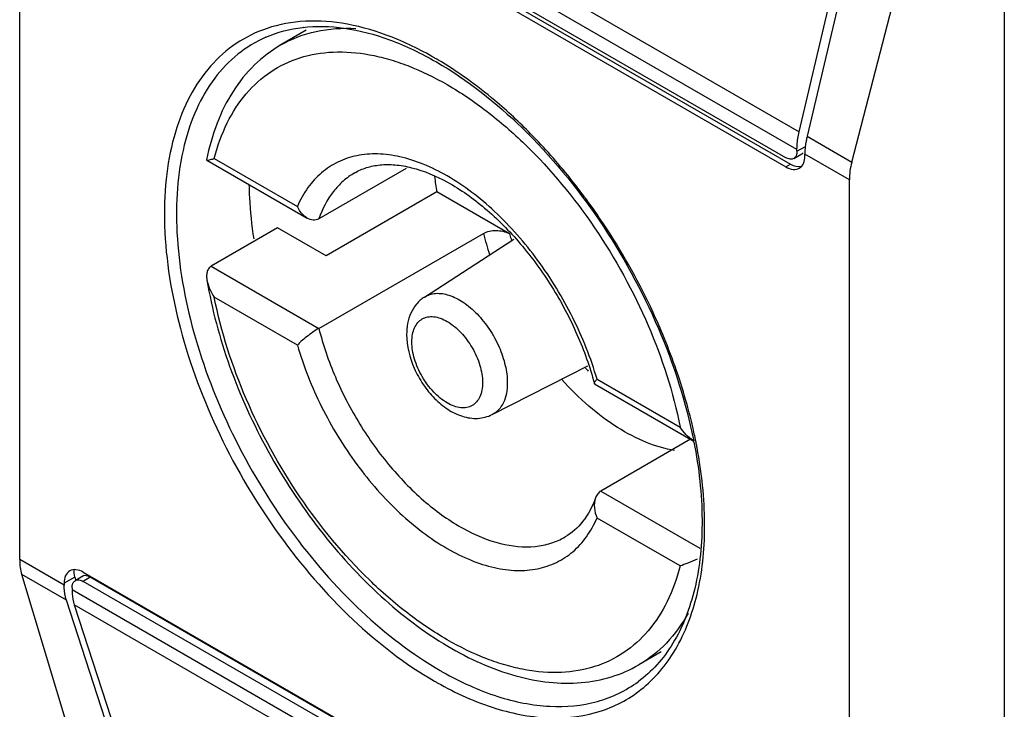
# Model space of a CAD drawing. Header units: millimetres. Extents: x 105 to 634, y 79 to 951.
# Tile 8 of 13: x 119 to 141, y 728 to 743. Entities that reach past the tile are written whole.
import ezdxf

# ---------------------------------------------------------------- set-up
doc = ezdxf.new("R2010")
doc.units = ezdxf.units.MM
doc.header["$LTSCALE"] = 67.025737
doc.layers.get('0').update_dxf_attribs({"linetype": 'CONTINUOUS'})

msp = doc.modelspace()

# ---------------------------------------------------------------- linework, layer by layer
at = {"color": 7, "linetype": 'Continuous'}
for p, q in [((119.385, 731.233), (119.385, 750.421)), ((120.605, 750.142), (136.798, 740.793)), ((136.749, 740.396), (120.556, 749.745)), ((136.501, 740.213), (120.803, 749.275)), ((120.803, 749.071), (136.501, 740.008)), ((120.903, 749.129), (136.601, 740.066)), ((141.38, 747.316), (141.38, 716.289)), ((136.798, 740.793), (138.27, 747.031)), ((138.447, 746.929), (136.975, 740.691)), ((137.973, 740.115), (139.611, 746.419)), ((125.787, 743.06), (125.218, 742.732)), ((136.975, 740.691), (137.973, 740.115)), ((136.749, 740.355), (136.936, 740.464)), ((136.749, 740.355), (136.749, 740.396)), ((123.56, 740.163), (123.563, 740.158)), ((123.563, 740.158), (125.809, 738.861)), ((123.732, 740.195), (125.589, 739.124)), ((136.676, 740.195), (136.855, 740.298)), ((136.926, 740.253), (136.926, 740.294)), ((137.92, 739.72), (136.926, 740.294)), ((128.02, 739.973), (126.068, 738.846)), ((136.501, 740.008), (136.601, 740.066)), ((137.92, 720.532), (137.92, 739.72)), ((128.706, 739.447), (126.231, 738.018)), ((130.328, 738.51), (128.706, 739.447)), ((125.146, 738.644), (123.661, 737.787)), ((126.231, 738.018), (125.146, 738.644)), ((126.068, 736.397), (129.745, 738.52)), ((128.426, 737.096), (130.427, 738.391)), ((123.661, 737.787), (126.068, 736.397)), ((125.589, 736.021), (123.732, 737.093)), ((129.942, 734.471), (132.073, 735.561)), ((132.227, 735.156), (132.222, 735.162)), ((132.227, 735.156), (134.428, 733.885)), ((132.282, 735.259), (134.139, 734.187)), ((134.372, 733.917), (132.368, 732.76)), ((132.368, 732.76), (134.575, 731.486)), ((134.139, 731.085), (132.282, 732.157)), ((120.379, 730.659), (119.385, 731.233)), ((120.803, 730.945), (136.501, 721.882)), ((120.804, 726.33), (119.43, 730.896)), ((120.428, 730.319), (119.43, 730.896)), ((120.613, 730.835), (120.379, 730.7)), ((120.379, 730.7), (120.379, 730.659)), ((120.613, 730.835), (120.637, 730.761)), ((120.807, 730.861), (120.628, 730.758)), ((120.959, 730.831), (120.803, 730.741)), ((136.501, 721.678), (120.803, 730.741)), ((136.657, 721.768), (120.959, 730.831)), ((120.556, 730.598), (120.556, 730.557)), ((120.556, 730.557), (136.749, 721.208)), ((121.901, 725.781), (120.428, 730.319)), ((120.605, 730.217), (122.077, 725.679)), ((136.798, 720.868), (120.605, 730.217)), ((133.717, 729.163), (133.218, 728.875))]:
    msp.add_line(p, q, dxfattribs=at)
for centre, radius, start, end in [((127.633, 741.013), 2.847, 132.1001, 132.4409), ((124.66, 735.529), 7.985, 59.9999, 60.4948), ((124.609, 735.441), 8.086, 59.4171, 59.9996), ((122.198, 732.293), 12.061, 44.5117, 47.0666), ((136.648, 740.906), 8.075, 187.9378, 190.4115), ((120.531, 730.828), 14.283, 35.5738, 36.8685), ((120.345, 730.696), 14.511, 33.1196, 35.5714), ((120.191, 730.591), 14.698, 24.7668, 33.1327), ((136.503, 740.213), 6.967, 194.0664, 198.1312), ((130.109, 738.13), 0.439, 60.0102, 61.8812), ((136.293, 740.131), 6.181, 195.2042, 195.392), ((136.4, 740.161), 6.292, 195.3949, 196.5729), ((120.627, 730.795), 14.216, 22.2969, 24.7598), ((136.595, 739.856), 6.309, 223.5704, 224.3892), ((123.296, 731.626), 11.416, 11.3538, 13.0093), ((123.759, 731.773), 10.888, 10.9945, 11.1602), ((123.587, 731.686), 11.119, 11.0977, 11.3477), ((123.695, 731.707), 11.009, 10.5534, 11.0982), ((132.681, 735.5), 7.799, 239.9999, 240.4948), ((132.645, 735.425), 7.985, 239.9999, 240.4948)]:
    msp.add_arc(centre, radius, start, end, dxfattribs=at)
for centre, major_axis, ratio, start_param, end_param in [((136.735, 740.633), (-0.053, 0.358), 0.708607, -2.868975, -2.722698), ((136.735, 740.633), (-0.091, 0.614), 0.708607, 2.628809, 3.196602), ((139.073, 740.279), (0.857, 1.235), 0.625238, -4.180725, -3.875059), ((120.353, 731.899), (0.659, 1.351), 0.524988, -3.963643, -3.657977), ((121.037, 730.59), (-0.41, 0.454), 0.380317, 0.251429, 0.704043), ((121.037, 730.59), (-0.239, 0.265), 0.380317, -0.866754, -0.081367)]:
    msp.add_ellipse(centre, major_axis=major_axis, ratio=ratio, start_param=start_param, end_param=end_param, dxfattribs=at)
for points, knots in [([(128.592, 742.478), (128.266, 742.663), (127.615, 742.973), (126.618, 743.247), (125.672, 743.295), (125.078, 743.168), (124.808, 743.067)], [0, 0, 0, 0, 0.28567, 0.545133, 0.781047, 1, 1, 1, 1]), ([(124.808, 743.067), (124.573, 742.978), (124.119, 742.735), (123.55, 742.193), (123.107, 741.494), (122.799, 740.658), (122.63, 739.706), (122.59, 738.261), (122.917, 736.304), (123.798, 733.967), (125.104, 731.761), (126.719, 729.881), (127.994, 728.889), (128.652, 728.509)], [0, 0, 0, 0, 0.043167, 0.087095, 0.133605, 0.184023, 0.239076, 0.298945, 0.431556, 0.576567, 0.725591, 0.869451, 1, 1, 1, 1]), ([(124.88, 742.904), (125.14, 743.019), (125.726, 743.171), (126.677, 743.142), (127.693, 742.868), (128.358, 742.546), (128.694, 742.353)], [0, 0, 0, 0, 0.21391, 0.447198, 0.708297, 1, 1, 1, 1]), ([(125.218, 742.732), (125.461, 742.872), (126.013, 743.081), (126.599, 743.117), (126.896, 743.1)], [0, 0, 0, 0, 0.485196, 1, 1, 1, 1]), ([(124.88, 742.904), (124.659, 742.806), (124.234, 742.547), (123.708, 741.994), (123.305, 741.295), (122.923, 740.148), (122.82, 738.436), (123.216, 736.24), (124.085, 733.987), (125.357, 731.869), (126.919, 730.065), (128.147, 729.113), (128.781, 728.746)], [0, 0, 0, 0, 0.042993, 0.087119, 0.134071, 0.18503, 0.300606, 0.433655, 0.578503, 0.726936, 0.870058, 1, 1, 1, 1]), ([(125.218, 742.732), (125.005, 742.608), (124.602, 742.302), (124.12, 741.699), (123.763, 740.974), (123.615, 740.441), (123.56, 740.163)], [0, 0, 0, 0, 0.234872, 0.47616, 0.729686, 1, 1, 1, 1]), ([(123.732, 740.195), (123.802, 740.469), (123.984, 740.984), (124.411, 741.654), (124.97, 742.161), (125.643, 742.482), (126.405, 742.608), (127.075, 742.552), (127.629, 742.421), (128.221, 742.22), (128.972, 741.852), (129.85, 741.255), (131.012, 740.239), (132.303, 738.669), (133.48, 736.526), (133.984, 734.967), (134.139, 734.187)], [0, 0, 0, 0, 0.052951, 0.101489, 0.147232, 0.192411, 0.2394, 0.290141, 0.317358, 0.345897, 0.406996, 0.473328, 0.544258, 0.695596, 0.851192, 1, 1, 1, 1]), ([(128.694, 742.353), (129.392, 741.949), (130.739, 740.877), (132.412, 738.842), (133.714, 736.468), (134.271, 734.743), (134.441, 733.881)], [0, 0, 0, 0, 0.230464, 0.486021, 0.748946, 1, 1, 1, 1]), ([(130.414, 741.124), (130.278, 741.25), (129.749, 741.719), (129.173, 742.137), (128.723, 742.403)], [0, 0, 0, 0, 0.260882, 1, 1, 1, 1]), ([(131.957, 739.398), (131.867, 739.518), (131.503, 739.987), (131.109, 740.433), (130.799, 740.749)], [0, 0, 0, 0, 0.254067, 1, 1, 1, 1]), ([(136.749, 740.396), (136.749, 740.428), (136.753, 740.562), (136.775, 740.694), (136.798, 740.793)], [0, 0, 0, 0, 0.238039, 1, 1, 1, 1]), ([(136.975, 740.691), (136.967, 740.657), (136.939, 740.526), (136.926, 740.393), (136.926, 740.294)], [0, 0, 0, 0, 0.261726, 1, 1, 1, 1]), ([(123.563, 740.158), (123.565, 740.156), (123.574, 740.156), (123.583, 740.157), (123.588, 740.157)], [0, 0, 0, 0, 0.379616, 1, 1, 1, 1]), ([(123.588, 740.157), (123.608, 740.16), (123.656, 740.172), (123.704, 740.187), (123.732, 740.195)], [0, 0, 0, 0, 0.411735, 1, 1, 1, 1]), ([(132.282, 735.259), (132.145, 735.732), (131.774, 736.664), (131, 737.933), (130.056, 739.014), (129.158, 739.706), (128.421, 740.074), (127.897, 740.243), (127.393, 740.312), (126.919, 740.276), (126.488, 740.133), (126.113, 739.887), (125.804, 739.545), (125.652, 739.27), (125.589, 739.124)], [0, 0, 0, 0, 0.152595, 0.308436, 0.458497, 0.594823, 0.656251, 0.712788, 0.764715, 0.812856, 0.858602, 0.903786, 0.950365, 1, 1, 1, 1]), ([(136.676, 740.195), (136.653, 740.182), (136.588, 740.172), (136.53, 740.196), (136.501, 740.213)], [0, 0, 0, 0, 0.449168, 1, 1, 1, 1]), ([(136.749, 740.355), (136.749, 740.322), (136.741, 740.26), (136.7, 740.209), (136.676, 740.195)], [0, 0, 0, 0, 0.550834, 1, 1, 1, 1]), ([(136.801, 739.979), (136.842, 740.002), (136.912, 740.09), (136.926, 740.196), (136.926, 740.253)], [0, 0, 0, 0, 0.449166, 1, 1, 1, 1]), ([(126.868, 739.874), (126.952, 739.922), (127.136, 740.002), (127.443, 740.062), (127.784, 740.061), (128.303, 739.969), (129.001, 739.67), (129.821, 739.085), (130.604, 738.291), (131.297, 737.338), (131.855, 736.285), (132.122, 735.537), (132.222, 735.162)], [0, 0, 0, 0, 0.036817, 0.075864, 0.118545, 0.165956, 0.275761, 0.404402, 0.547453, 0.698919, 0.852055, 1, 1, 1, 1]), ([(136.501, 740.008), (136.551, 739.98), (136.65, 739.939), (136.761, 739.955), (136.801, 739.979)], [0, 0, 0, 0, 0.550833, 1, 1, 1, 1]), ([(126.868, 739.874), (126.778, 739.821), (126.605, 739.697), (126.302, 739.372), (126.145, 739.064), (126.068, 738.846)], [0, 0, 0, 0, 0.236283, 0.478623, 1, 1, 1, 1]), ([(124.507, 739.612), (124.508, 739.514), (124.523, 739.108), (124.566, 738.703), (124.613, 738.4)], [0, 0, 0, 0, 0.242759, 1, 1, 1, 1]), ([(125.809, 738.861), (125.785, 738.875), (125.692, 738.943), (125.624, 739.043), (125.589, 739.124)], [0, 0, 0, 0, 0.239694, 1, 1, 1, 1]), ([(126.068, 738.846), (126.031, 738.825), (125.937, 738.805), (125.849, 738.838), (125.809, 738.861)], [0, 0, 0, 0, 0.486913, 1, 1, 1, 1]), ([(129.745, 738.52), (129.786, 738.543), (129.88, 738.576), (130.076, 738.594), (130.23, 738.563), (130.316, 738.517)], [0, 0, 0, 0, 0.238171, 0.501753, 1, 1, 1, 1]), ([(123.661, 737.787), (123.638, 737.773), (123.597, 737.733), (123.566, 737.653), (123.557, 737.565), (123.563, 737.505), (123.568, 737.475)], [0, 0, 0, 0, 0.23395, 0.477038, 0.733209, 1, 1, 1, 1]), ([(123.568, 737.475), (123.677, 736.822), (124.035, 735.502), (124.891, 733.62), (126.031, 731.881), (127.38, 730.399), (128.856, 729.27), (130.169, 728.67), (131.197, 728.467), (131.921, 728.454), (132.605, 728.582), (133.024, 728.763), (133.218, 728.875)], [0, 0, 0, 0, 0.136517, 0.280181, 0.424704, 0.563632, 0.691574, 0.805533, 0.857512, 0.906693, 0.953866, 1, 1, 1, 1]), ([(123.568, 737.475), (123.579, 737.407), (123.623, 737.273), (123.692, 737.151), (123.732, 737.093)], [0, 0, 0, 0, 0.492777, 1, 1, 1, 1]), ([(134.139, 731.085), (134.068, 730.811), (133.886, 730.296), (133.46, 729.626), (132.901, 729.119), (132.227, 728.798), (131.466, 728.672), (130.795, 728.728), (130.241, 728.859), (129.65, 729.06), (128.899, 729.428), (128.021, 730.025), (126.859, 731.041), (125.567, 732.611), (124.39, 734.754), (123.886, 736.314), (123.732, 737.093)], [0, 0, 0, 0, 0.052951, 0.101489, 0.147232, 0.192411, 0.2394, 0.290141, 0.317358, 0.345897, 0.406996, 0.473328, 0.544258, 0.695596, 0.851192, 1, 1, 1, 1]), ([(128.426, 737.096), (128.36, 737.053), (128.24, 736.946), (128.071, 736.67), (128.029, 736.422), (128.029, 736.259)], [0, 0, 0, 0, 0.245693, 0.492437, 1, 1, 1, 1]), ([(128.426, 737.096), (128.463, 737.12), (128.544, 737.158), (128.731, 737.194), (128.998, 737.15), (129.314, 736.983), (129.619, 736.719), (129.889, 736.379), (130.103, 735.99), (130.241, 735.585), (130.278, 735.309), (130.278, 735.178)], [0, 0, 0, 0, 0.042907, 0.087295, 0.185761, 0.302291, 0.435747, 0.580415, 0.728259, 0.870645, 1, 1, 1, 1]), ([(128.146, 736.096), (128.146, 736.152), (128.154, 736.26), (128.198, 736.408), (128.271, 736.528), (128.373, 736.613), (128.498, 736.659), (128.639, 736.662), (128.789, 736.626), (129.004, 736.524), (129.259, 736.308), (129.507, 735.97), (129.676, 735.587), (129.725, 735.314), (129.725, 735.184)], [0, 0, 0, 0, 0.060442, 0.11454, 0.163175, 0.208605, 0.254031, 0.302673, 0.356754, 0.417205, 0.555448, 0.708592, 0.861738, 1, 1, 1, 1]), ([(126.068, 736.397), (126.022, 736.37), (125.928, 736.309), (125.797, 736.212), (125.682, 736.116), (125.616, 736.052), (125.589, 736.021)], [0, 0, 0, 0, 0.264633, 0.546385, 0.798896, 1, 1, 1, 1]), ([(126.068, 736.397), (126.161, 736.026), (126.415, 735.286), (126.956, 734.244), (127.636, 733.296), (128.413, 732.503), (129.243, 731.911), (130.077, 731.557), (130.765, 731.484), (131.252, 731.581), (131.468, 731.675), (131.568, 731.733)], [0, 0, 0, 0, 0.142861, 0.290797, 0.437557, 0.577031, 0.704137, 0.815848, 0.91255, 0.956943, 1, 1, 1, 1]), ([(128.029, 736.259), (128.029, 736.001), (128.131, 735.604), (128.388, 735.139), (128.641, 734.827), (128.935, 734.579), (129.263, 734.416), (129.613, 734.362), (129.841, 734.42), (129.942, 734.471)], [0, 0, 0, 0, 0.257115, 0.393396, 0.527464, 0.654767, 0.774002, 0.887844, 1, 1, 1, 1]), ([(125.589, 736.021), (125.726, 735.548), (126.096, 734.616), (126.87, 733.347), (127.815, 732.266), (128.712, 731.574), (129.449, 731.206), (129.973, 731.037), (130.478, 730.968), (130.951, 731.004), (131.382, 731.147), (131.758, 731.393), (132.066, 731.735), (132.218, 732.01), (132.282, 732.157)], [0, 0, 0, 0, 0.152595, 0.308436, 0.458497, 0.594823, 0.656251, 0.712788, 0.764715, 0.812856, 0.858602, 0.903786, 0.950365, 1, 1, 1, 1]), ([(129.725, 735.184), (129.725, 735.128), (129.716, 735.02), (129.672, 734.872), (129.599, 734.752), (129.497, 734.667), (129.372, 734.621), (129.231, 734.618), (129.082, 734.654), (128.867, 734.756), (128.611, 734.972), (128.364, 735.31), (128.194, 735.693), (128.146, 735.966), (128.146, 736.096)], [0, 0, 0, 0, 0.060442, 0.11454, 0.163175, 0.208605, 0.254031, 0.302673, 0.356754, 0.417205, 0.555448, 0.708592, 0.861738, 1, 1, 1, 1]), ([(134.42, 734.196), (134.381, 734.362), (134.209, 735.038), (133.98, 735.7), (133.78, 736.188)], [0, 0, 0, 0, 0.244054, 1, 1, 1, 1]), ([(130.278, 735.178), (130.278, 735.098), (130.266, 734.947), (130.202, 734.741), (130.095, 734.575), (129.995, 734.498), (129.942, 734.471)], [0, 0, 0, 0, 0.290698, 0.549669, 0.782038, 1, 1, 1, 1]), ([(134.016, 733.666), (133.801, 733.701), (133.356, 733.835), (132.712, 734.176), (132.075, 734.656), (131.682, 735.045), (131.492, 735.258)], [0, 0, 0, 0, 0.215087, 0.454853, 0.71788, 1, 1, 1, 1]), ([(132.222, 735.162), (132.221, 735.167), (132.224, 735.181), (132.243, 735.214), (132.265, 735.24), (132.282, 735.259)], [0, 0, 0, 0, 0.130782, 0.34071, 1, 1, 1, 1]), ([(134.448, 733.85), (134.559, 733.278), (134.683, 732.184), (134.563, 730.852), (134.281, 729.936), (133.998, 729.358), (133.641, 728.871), (133.351, 728.608), (133.198, 728.496)], [0, 0, 0, 0, 0.302474, 0.568826, 0.688001, 0.79841, 0.90166, 1, 1, 1, 1]), ([(133.324, 728.37), (133.473, 728.494), (133.752, 728.779), (134.221, 729.479), (134.608, 730.581), (134.738, 732.097), (134.622, 733.167), (134.518, 733.723)], [0, 0, 0, 0, 0.101543, 0.20763, 0.439447, 0.703764, 1, 1, 1, 1]), ([(132.368, 732.76), (132.34, 732.744), (132.291, 732.699), (132.261, 732.64), (132.249, 732.608)], [0, 0, 0, 0, 0.482916, 1, 1, 1, 1]), ([(132.249, 732.608), (132.18, 732.419), (132.006, 732.078), (131.719, 731.82), (131.568, 731.733)], [0, 0, 0, 0, 0.536245, 1, 1, 1, 1]), ([(132.249, 732.608), (132.223, 732.537), (132.211, 732.379), (132.251, 732.228), (132.282, 732.157)], [0, 0, 0, 0, 0.491775, 1, 1, 1, 1]), ([(134.52, 731.24), (134.451, 731.207), (134.325, 731.151), (134.196, 731.103), (134.139, 731.085)], [0, 0, 0, 0, 0.560724, 1, 1, 1, 1]), ([(120.503, 730.975), (120.463, 730.951), (120.393, 730.864), (120.379, 730.757), (120.379, 730.7)], [0, 0, 0, 0, 0.449166, 1, 1, 1, 1]), ([(120.803, 730.945), (120.754, 730.974), (120.655, 731.015), (120.544, 730.998), (120.503, 730.975)], [0, 0, 0, 0, 0.550833, 1, 1, 1, 1]), ([(120.556, 730.598), (120.556, 730.631), (120.564, 730.694), (120.605, 730.745), (120.628, 730.758)], [0, 0, 0, 0, 0.550834, 1, 1, 1, 1]), ([(120.628, 730.758), (120.652, 730.772), (120.717, 730.782), (120.774, 730.758), (120.803, 730.741)], [0, 0, 0, 0, 0.449168, 1, 1, 1, 1]), ([(120.428, 730.319), (120.42, 730.345), (120.39, 730.456), (120.379, 730.571), (120.379, 730.659)], [0, 0, 0, 0, 0.23442, 1, 1, 1, 1]), ([(120.556, 730.557), (120.556, 730.527), (120.56, 730.412), (120.579, 730.297), (120.605, 730.217)], [0, 0, 0, 0, 0.266388, 1, 1, 1, 1]), ([(134.317, 730.031), (134.185, 729.789), (133.871, 729.346), (133.444, 729.006), (133.218, 728.875)], [0, 0, 0, 0, 0.513, 1, 1, 1, 1]), ([(128.84, 728.713), (129.228, 728.493), (130, 728.139), (131.186, 727.895), (132.287, 727.992), (132.927, 728.298), (133.198, 728.496)], [0, 0, 0, 0, 0.291013, 0.549277, 0.781041, 1, 1, 1, 1]), ([(128.712, 728.475), (129.127, 728.24), (129.951, 727.866), (131.216, 727.626), (132.208, 727.752), (132.887, 728.049), (133.186, 728.254), (133.324, 728.37)], [0, 0, 0, 0, 0.291574, 0.548911, 0.779435, 0.889829, 1, 1, 1, 1])]:
    msp.add_open_spline(points, degree=3, knots=knots, dxfattribs=at)
msp.add_open_spline([(134.427, 733.888), (134.312, 733.966), (134.216, 734.073), (134.139, 734.187)], degree=3, dxfattribs=at)

doc.saveas('drawing.dxf')
